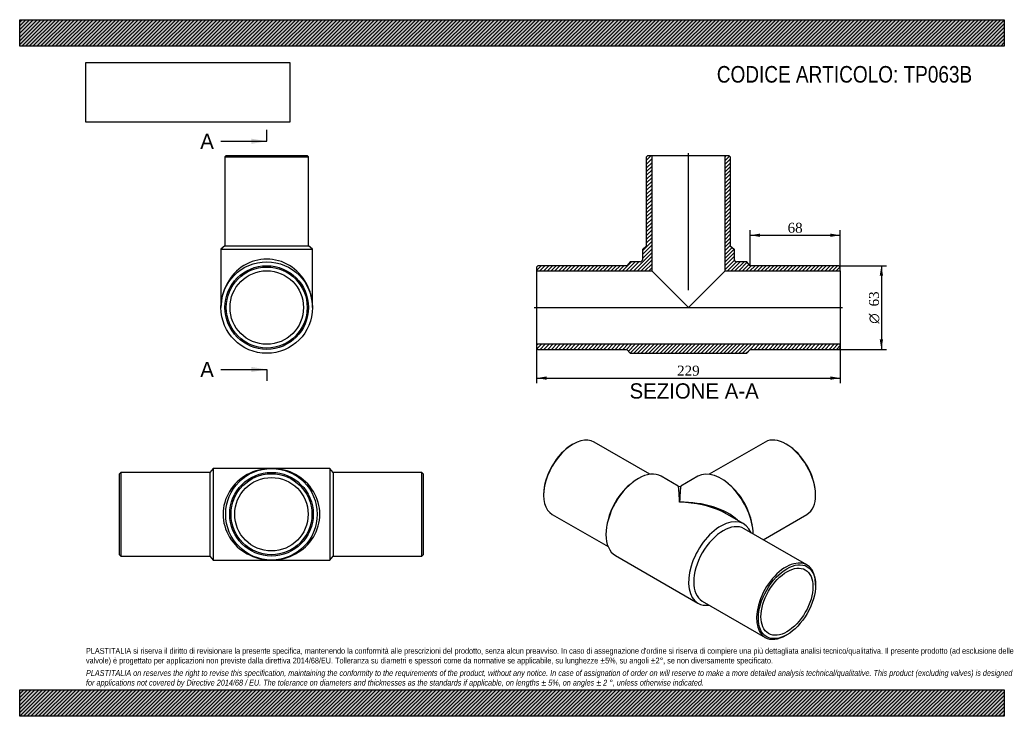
# Model space of a CAD drawing. Header units: millimetres. Extents: x 0 to 742, y 0 to 525.
import ezdxf
from ezdxf.enums import TextEntityAlignment as Align
from ezdxf.lldxf.tags import DXFTag

# ---------------------------------------------------------------- set-up
doc = ezdxf.new("R2010")
doc.units = ezdxf.units.MM
doc.header["$LTSCALE"] = 2.5
for name, color, linetype in [('Default', 7, 'Continuous'), ('DV4_Default', 7, 'Continuous'), ('TP063B', 7, 'Continuous')]:
    doc.layers.add(name, color=color, linetype=linetype)
doc.styles.add('SEACAD_Solid_Edge_ANSI', font='seans.ttf')
doc.styles.add('SEACAD_Solid_Edge_ANSI1_Symbols', font='semeca1.ttf')
doc.styles.add('SEACAD_Times_New_Roman', font='times.ttf')
tags = doc.linetypes.add('CENTER2', pattern=[28.575, 19.05, -3.175, 3.175, -3.175]).pattern_tags.tags
tags[10:11] = [DXFTag(74, 4), DXFTag(75, 0), DXFTag(340, '0'), DXFTag(46, 0.0), DXFTag(50, 0.0), DXFTag(44, 0.0), DXFTag(45, 0.0)]
tags[8:9] = [DXFTag(74, 4), DXFTag(75, 0), DXFTag(340, '0'), DXFTag(46, 0.0), DXFTag(50, 0.0), DXFTag(44, 0.0), DXFTag(45, 0.0)]
tags[6:7] = [DXFTag(74, 4), DXFTag(75, 0), DXFTag(340, '0'), DXFTag(46, 0.0), DXFTag(50, 0.0), DXFTag(44, 0.0), DXFTag(45, 0.0)]
tags[4:5] = [DXFTag(74, 4), DXFTag(75, 0), DXFTag(340, '0'), DXFTag(46, 0.0), DXFTag(50, 0.0), DXFTag(44, 0.0), DXFTag(45, 0.0)]
doc.dimstyles.new('ANSImm', dxfattribs={"dimtxt": 7.5, "dimasz": 7.5, "dimexe": 3.75, "dimexo": 0, "dimgap": 1.875, "dimtad": 1, "dimdsep": 46, "dimtxsty": 'SEACAD_Times_New_Roman', "dimblk1": '_SE_FILLED', "dimblk2": '_SE_FILLED', "dimsah": 1, "dimcen": 3.75, "dimazin": 0, "dimtfac": 0.85, "dimtdec": 3, "dimtofl": 0, "dimtmove": 0, "dimatfit": 3, "dimfxl": 1, "dimarcsym": 0})
picture_1 = doc.add_image_def('image1.jpg', size_in_pixel=(4302, 1260))

# ---------------------------------------------------------------- blocks, each defined once
blk = doc.blocks.new('SE')
at = {"layer": 'TP063B', "color": 7, "linetype": 'Continuous'}
for p, q in [((145.85, 186.79), (143.35, 183.79)), ((145.85, 186.79), (145.85, 117.79)), ((189.85, 186.79), (145.85, 186.79)), ((233.85, 186.79), (189.85, 186.79)), ((233.85, 186.79), (233.85, 117.79)), ((236.35, 183.79), (233.85, 186.79)), ((76.35, 183.79), (75.35, 182.79)), ((75.35, 121.79), (75.35, 182.79)), ((76.35, 183.79), (76.35, 120.79)), ((143.35, 183.79), (76.35, 183.79)), ((143.35, 183.79), (143.35, 120.79)), ((236.35, 183.79), (236.35, 120.79)), ((303.35, 183.79), (236.35, 183.79)), ((303.35, 120.79), (303.35, 183.79)), ((304.35, 182.79), (303.35, 183.79)), ((304.35, 182.79), (304.35, 121.79)), ((75.35, 121.79), (76.35, 120.79)), ((76.35, 120.79), (143.35, 120.79)), ((143.35, 120.79), (145.85, 117.79)), ((233.85, 117.79), (236.35, 120.79)), ((236.35, 120.79), (303.35, 120.79)), ((303.35, 120.79), (304.35, 121.79)), ((145.85, 117.79), (189.85, 117.79)), ((189.85, 117.79), (233.85, 117.79))]:
    blk.add_line(p, q, dxfattribs=at)
for radius in [34.5, 31.5, 30.5, 27.7]:
    blk.add_circle((189.85, 152.29), radius, dxfattribs=at)
for major_axis in [(36.5, 0), (-36.5, 0)]:
    blk.add_ellipse((189.85, 152.29), major_axis=major_axis, ratio=0.945205, start_param=1.570796, end_param=4.712389, dxfattribs=at)
blk = doc.blocks.new('SE1')
at = {"layer": 'TP063B', "color": 7, "linetype": 'Continuous'}
for p, q in [((417.38, 205.16), (416.68, 204.75)), ((475.24, 182.41), (433.13, 206.72)), ((562.15, 206.72), (520.04, 182.41)), ((578.6, 204.75), (577.9, 205.16)), ((496.64, 173.52), (483.78, 180.94)), ((511.5, 180.94), (498.64, 173.52)), ((461.02, 175.32), (459.73, 174.24)), ((535.55, 174.24), (534.26, 175.32)), ((395.11, 167.39), (395.11, 166.58)), ((600.17, 166.58), (600.17, 167.39)), ((401.63, 152.16), (443.74, 127.85)), ((546, 145.02), (533.14, 152.44)), ((560.64, 133.1), (593.65, 152.16)), ((443.06, 145.37), (442.76, 143.71)), ((593.65, 114.04), (546.27, 141.4)), ((552.52, 143.71), (552.22, 145.37)), ((449.28, 121.19), (511.5, 85.26)), ((600.17, 98.81), (600.17, 99.62)), ((514.77, 86.84), (562.15, 59.49)), ((577.9, 61.05), (578.6, 61.45))]:
    blk.add_line(p, q, dxfattribs=at)
blk.add_arc((497.64, 175.25), 2, 240.75109, 298.93411, dxfattribs=at)
for centre, major_axis, ratio, start_param, end_param in [((417.38, 179.44), (15.75, 27.28), 0.57735, 0, 3.141593), ((577.9, 179.44), (-15.75, 27.28), 0.57735, 3.141593, 6.283185), ((416.68, 179.85), (-15.25, -26.41), 0.57735, 3.926991, 5.497787), ((578.6, 179.85), (15.25, -26.41), 0.57735, 0.785398, 2.356194), ((466.53, 151.06), (-17.25, -29.88), 0.57735, 3.141593, 6.283185), ((528.75, 151.06), (-17.25, 29.88), 0.57735, 3.942868, 6.283185), ((464.76, 152.08), (-15.75, -27.28), 0.57735, 4.15479, 5.269988), ((497.64, 133.1), (1.01, -40.42), 0.02437, 2.341298, 3.126696), ((497.64, 133.1), (-1.01, -40.42), 0.02437, 3.156489, 3.941887), ((530.52, 152.08), (-15.75, 27.28), 0.57735, 4.15479, 5.269988), ((497.64, 133.1), (-50.2, -1.19), 0.56087, 3.645973, 4.699079), ((497.64, 133.1), (-50.2, 1.19), 0.56087, 4.033898, 4.725699), ((528.75, 115.14), (-17.25, -29.88), 0.57735, 2.721481, 6.283185), ((497.64, 133.1), (-50.2, 1.19), 0.56087, 3.9403, 4.033898), ((530.52, 114.12), (-15.75, -27.28), 0.57735, 3.141593, 6.283185), ((577.9, 86.77), (-15.75, -27.28), 0.57735, 2.356194, 6.283185), ((528.75, 115.14), (-17.25, -29.88), 0.57735, 0, 0.420111), ((577.9, 86.77), (-15.75, -27.28), 0.57735, 0, 0.785398)]:
    blk.add_ellipse(centre, major_axis=major_axis, ratio=ratio, start_param=start_param, end_param=end_param, dxfattribs=at)
for major_axis in [(15.25, 26.41), (-13.85, -23.99)]:
    blk.add_ellipse((578.6, 86.36), major_axis=major_axis, ratio=0.57735, dxfattribs=at)
blk = doc.blocks.new('SE2')
at = {"layer": 'TP063B', "color": 7, "linetype": 'Continuous'}
for p, q in [((155.8, 422.56), (154.8, 421.56)), ((154.8, 421.56), (217.8, 421.56)), ((154.8, 421.56), (154.8, 354.56)), ((155.8, 422.56), (216.8, 422.56)), ((217.8, 421.56), (216.8, 422.56)), ((217.8, 354.56), (217.8, 421.56)), ((154.8, 354.56), (151.8, 352.06)), ((151.8, 352.06), (220.8, 352.06)), ((151.8, 352.06), (151.8, 308.06)), ((154.8, 354.56), (217.8, 354.56)), ((220.8, 352.06), (217.8, 354.56)), ((220.8, 308.06), (220.8, 352.06))]:
    blk.add_line(p, q, dxfattribs=at)
for radius in [34.5, 31.5, 30.5, 27.7]:
    blk.add_circle((186.3, 308.06), radius, dxfattribs=at)
blk.add_ellipse((186.3, 308.06), major_axis=(0, -36.5), ratio=0.945205, start_param=1.570796, end_param=4.712389, dxfattribs=at)
blk = doc.blocks.new('SE4')
at = {"color": 7, "linetype": 'Continuous', "style": 'SEACAD_Solid_Edge_ANSI'}
blk.add_text('A', height=11.5, dxfattribs=at).set_placement((136.15, 439.15), align=Align.TOP_LEFT)
blk = doc.blocks.new('SE5')
at = {"color": 7, "linetype": 'Continuous', "style": 'SEACAD_Solid_Edge_ANSI'}
blk.add_text('A', height=11.5, dxfattribs=at).set_placement((136.15, 267.14), align=Align.TOP_LEFT)
blk = doc.blocks.new('SEANNOT_GROUP')
at = {"linetype": 'Continuous'}
blk.add_hatch(color=7, dxfattribs=at).paths.add_polyline_path([(174.8, 431.48), (186.3, 433.4), (174.8, 435.32)])
at = {"color": 7, "linetype": 'Continuous'}
blk.add_lwpolyline([(151.8, 433.4), (186.3, 433.4)], dxfattribs=at)
blk = doc.blocks.new('SEANNOT_GROUP1')
at = {"linetype": 'Continuous'}
blk.add_hatch(color=7, dxfattribs=at).paths.add_polyline_path([(174.8, 259.47), (186.3, 261.39), (174.8, 263.31)])
at = {"color": 7, "linetype": 'Continuous'}
blk.add_lwpolyline([(151.8, 261.39), (186.3, 261.39)], dxfattribs=at)
blk = doc.blocks.new('SE3')
at = {"layer": 'Default', "color": 7, "linetype": 'CENTER2'}
for p, q in [((186.3, 433.4), (186.3, 442.02)), ((186.3, 261.39), (186.3, 252.76))]:
    blk.add_line(p, q, dxfattribs=at)
at = {"layer": 'Default', "color": 7, "linetype": 'CENTER2', "const_width": 0.0001}
blk.add_lwpolyline([(186.3, 433.4), (186.3, 261.39)], dxfattribs=at)
at = {"layer": 'Default'}
for name in ['SE4', 'SEANNOT_GROUP', 'SE5', 'SEANNOT_GROUP1']:
    blk.add_blockref(name, (0, 0), dxfattribs=at)
blk = doc.blocks.new('SE6')
at = {"layer": 'TP063B', "linetype": 'Continuous'}
h = blk.add_hatch(dxfattribs=at)
h.set_pattern_fill('LINE', scale=0.62992, angle=45, style=0)
edge = h.paths.add_edge_path()
edge.add_line((472.79, 354.56), (469.79, 352.06))
edge.add_line((469.79, 352.06), (469.79, 344.56))
edge.add_arc((467.79, 344.56), 2, 270, 360, ccw=False)
edge.add_line((467.79, 342.56), (460.29, 342.56))
edge.add_line((460.29, 342.56), (457.79, 339.56))
edge.add_line((457.79, 339.56), (390.79, 339.56))
edge.add_line((390.79, 339.56), (389.79, 338.56))
edge.add_line((389.79, 338.56), (389.79, 335.76))
edge.add_line((389.79, 335.76), (476.59, 335.76))
edge.add_line((476.59, 335.76), (476.59, 422.56))
edge.add_line((476.59, 422.56), (473.79, 422.56))
edge.add_line((473.79, 422.56), (472.79, 421.56))
edge.add_line((472.79, 421.56), (472.79, 354.56))
h = blk.add_hatch(dxfattribs=at)
h.set_pattern_fill('LINE', scale=0.62992, angle=45, style=0)
edge = h.paths.add_edge_path()
edge.add_line((535.79, 354.56), (535.79, 421.56))
edge.add_line((535.79, 421.56), (534.79, 422.56))
edge.add_line((534.79, 422.56), (531.99, 422.56))
edge.add_line((531.99, 422.56), (531.99, 335.76))
edge.add_line((531.99, 335.76), (618.79, 335.76))
edge.add_line((618.79, 335.76), (618.79, 338.56))
edge.add_line((618.79, 338.56), (617.79, 339.56))
edge.add_line((617.79, 339.56), (550.79, 339.56))
edge.add_line((550.79, 339.56), (548.29, 342.56))
edge.add_line((548.29, 342.56), (540.79, 342.56))
edge.add_arc((540.79, 344.56), 2, 180, 270, ccw=False)
edge.add_line((538.79, 344.56), (538.79, 352.06))
edge.add_line((538.79, 352.06), (535.79, 354.56))
h = blk.add_hatch(dxfattribs=at)
h.set_pattern_fill('LINE', scale=0.62992, angle=45, style=0)
h.paths.add_polyline_path([(618.79, 277.56), (618.79, 280.36), (389.79, 280.36), (389.79, 277.56), (390.79, 276.56), (457.79, 276.56), (460.29, 273.56), (548.29, 273.56), (550.79, 276.56), (617.79, 276.56)])
at = {"layer": 'DV4_Default', "color": 7, "linetype": 'CENTER2'}
for p, q in [((504.29, 321.21), (504.29, 424.31)), ((388.04, 308.06), (620.54, 308.06))]:
    blk.add_line(p, q, dxfattribs=at)
at = {"layer": 'TP063B', "color": 7, "linetype": 'Continuous'}
for p, q in [((472.79, 421.56), (473.79, 422.56)), ((472.79, 354.56), (472.79, 421.56)), ((473.79, 422.56), (476.59, 422.56)), ((476.59, 422.56), (531.99, 422.56)), ((476.59, 422.56), (476.59, 335.76)), ((531.99, 422.56), (534.79, 422.56)), ((531.99, 335.76), (531.99, 422.56)), ((534.79, 422.56), (535.79, 421.56)), ((535.79, 421.56), (535.79, 354.56)), ((469.79, 352.06), (472.79, 354.56)), ((469.79, 344.56), (469.79, 352.06)), ((535.79, 354.56), (538.79, 352.06)), ((538.79, 352.06), (538.79, 344.56)), ((460.29, 342.56), (457.79, 339.56)), ((467.79, 342.56), (460.29, 342.56)), ((548.29, 342.56), (540.79, 342.56)), ((550.79, 339.56), (548.29, 342.56)), ((389.79, 338.56), (390.79, 339.56)), ((389.79, 338.56), (389.79, 335.76)), ((389.79, 335.76), (389.79, 280.36)), ((389.79, 335.76), (476.59, 335.76)), ((457.79, 339.56), (390.79, 339.56)), ((476.59, 335.76), (504.29, 308.06)), ((504.29, 308.06), (531.99, 335.76)), ((531.99, 335.76), (618.79, 335.76)), ((617.79, 339.56), (550.79, 339.56)), ((617.79, 339.56), (618.79, 338.56)), ((618.79, 335.76), (618.79, 338.56)), ((618.79, 335.76), (618.79, 280.36)), ((618.79, 280.36), (389.79, 280.36)), ((389.79, 280.36), (389.79, 277.56)), ((390.79, 276.56), (389.79, 277.56)), ((390.79, 276.56), (457.79, 276.56)), ((457.79, 276.56), (460.29, 273.56)), ((548.29, 273.56), (550.79, 276.56)), ((550.79, 276.56), (617.79, 276.56)), ((618.79, 277.56), (617.79, 276.56)), ((618.79, 277.56), (618.79, 280.36)), ((460.29, 273.56), (548.29, 273.56))]:
    blk.add_line(p, q, dxfattribs=at)
for centre, start, end in [((467.79, 344.56), 270, 0), ((540.79, 344.56), 180, 270)]:
    blk.add_arc(centre, 2, start, end, dxfattribs=at)
blk = doc.blocks.new('DMBLK7')
at = {"layer": 'Default', "linetype": 'Continuous'}
for points in [[(397.29, 253.62), (397.29, 256.12), (389.79, 254.87)], [(611.29, 253.62), (618.79, 254.87), (611.29, 256.12)]]:
    blk.add_hatch(color=7, dxfattribs=at).paths.add_polyline_path(points)
at = {"layer": 'Default', "color": 7, "linetype": 'Continuous'}
for p, q in [((389.79, 280.36), (389.79, 251.12)), ((618.79, 280.36), (618.79, 251.12)), ((389.79, 254.87), (618.79, 254.87))]:
    blk.add_line(p, q, dxfattribs=at)
at = {"layer": 'Default', "color": 7, "linetype": 'Continuous', "style": 'SEACAD_Times_New_Roman'}
blk.add_text('229', height=7.5, dxfattribs=at).set_placement((495.76, 264.25), align=Align.TOP_LEFT)
blk = doc.blocks.new('_SE_FILLED')
at = {"color": 0}
blk.add_line((0, 0), (-1, 0), dxfattribs=at)
blk.add_solid([(0, 0), (-1, -0.1665), (-1, 0.1665), (0, 0)], dxfattribs=at)
blk = doc.blocks.new('DMBLK8')
at = {"layer": 'Default', "linetype": 'Continuous'}
for points in [[(558.29, 363.8), (550.79, 362.55), (558.29, 361.3)], [(611.29, 363.8), (611.29, 361.3), (618.79, 362.55)]]:
    blk.add_hatch(color=7, dxfattribs=at).paths.add_polyline_path(points)
at = {"layer": 'Default', "color": 7, "linetype": 'Continuous'}
for p, q in [((550.79, 339.56), (550.79, 366.3)), ((618.79, 337.16), (618.79, 366.3)), ((550.79, 362.55), (618.79, 362.55))]:
    blk.add_line(p, q, dxfattribs=at)
at = {"layer": 'Default', "color": 7, "linetype": 'Continuous', "style": 'SEACAD_Times_New_Roman'}
blk.add_text('68', height=7.5, dxfattribs=at).set_placement((579.1, 371.93), align=Align.TOP_LEFT)
blk = doc.blocks.new('GDimGGroup')
at = {"layer": 'Default', "linetype": 'Continuous'}
for points in [[(651.06, 332.06), (649.81, 339.56), (648.56, 332.06)], [(651.06, 284.06), (648.56, 284.06), (649.81, 276.56)]]:
    blk.add_hatch(color=7, dxfattribs=at).paths.add_polyline_path(points)
at = {"layer": 'Default', "color": 7, "linetype": 'Continuous'}
for p, q in [((617.79, 339.56), (653.56, 339.56)), ((649.81, 339.56), (649.81, 276.56)), ((617.79, 276.56), (653.56, 276.56))]:
    blk.add_line(p, q, dxfattribs=at)
for s, style, p in [('63', 'SEACAD_Times_New_Roman', (640.43, 308.9)), ('O', 'SEACAD_Solid_Edge_ANSI1_Symbols', (640.43, 295.85))]:
    blk.add_text(s, height=7.5, rotation=90, dxfattribs=dict(at, style=style)).set_placement(p, align=Align.TOP_LEFT)

msp = doc.modelspace()

# ---------------------------------------------------------------- hatches: boundary and pattern name
at = {"layer": 'Default', "linetype": 'Continuous'}
h = msp.add_hatch(dxfattribs=at)
h.set_pattern_fill('LINE', scale=0.62992, angle=45, style=0)
h.paths.add_polyline_path([(742.5, 505), (742.5, 525), (0, 525), (0, 505)])
for points in [[(742.5, 505), (742.5, 525), (0, 525), (0, 505)], [(742.5, 0), (742.5, 20), (0, 20), (0, 0)]]:
    msp.add_hatch(color=7, dxfattribs=at).paths.add_polyline_path(points)
h = msp.add_hatch(dxfattribs=at)
h.set_pattern_fill('LINE', scale=0.62992, angle=45, style=0)
h.paths.add_polyline_path([(742.5, 0), (742.5, 20), (0, 20), (0, 0)])

# ---------------------------------------------------------------- linework, layer by layer
at = {"layer": 'Default', "color": 7, "linetype": 'Continuous'}
for p, q in [((0, 525), (742.5, 525)), ((0, 505), (0, 525)), ((742.5, 525), (742.5, 505)), ((742.5, 505), (0, 505)), ((0, 20), (742.5, 20)), ((0, 0), (0, 20)), ((742.5, 20), (742.5, 0)), ((742.5, 0), (0, 0))]:
    msp.add_line(p, q, dxfattribs=at)

# ---------------------------------------------------------------- block references
at = {"layer": 'Default'}
for name in ['SE3', 'SE6', 'SE2', 'GDimGGroup', 'SE1', 'SE']:
    msp.add_blockref(name, (0, 0), dxfattribs=at)

# ---------------------------------------------------------------- texts
at = {"layer": 'Default', "color": 7, "linetype": 'Continuous', "style": 'SEACAD_Solid_Edge_ANSI'}
msp.add_text('SEZIONE A-A', height=11.5, dxfattribs=at).set_placement((459.89, 250.955), align=Align.TOP_LEFT)
at = {"layer": 'Default', "attachment_point": 1}
for s, insert, char_height, width in [('{\\fArial Narrow|b0||i0||c0|p34;\\C7;\\H12.5;\\W1.;CODICE ARTICOLO: TP063B}', (525.715, 490.084), 12.5, 207.67446), ("{\\fArial Narrow|b0||i0||c0|p34;\\C7;\\H4.375;\\W1.;PLASTITALIA si riserva il diritto di revisionare la presente specifica, mantenendo la conformità alle prescrizioni del prodotto, senza alcun preavviso. In caso di assegnazione d'ordine si riserva di compiere una più dettagliata analisi tecnico/qualitativa. Il presente prodotto (ad esclusione delle \\P}{\\fArial Narrow|b0||i0||c0|p34;\\C7;\\H4.375;\\W1.;valvole) è progettato per applicazioni non previste dalla direttiva 2014/68/EU. Tolleranza su diametri e spessori come da normative se applicabile, su lunghezze ±5%, su angoli ±2°, se non diversamente specificato.\\P}{\\fArial Narrow|b0||i0||c0|p34;\\C7;\\H1.25;\\W1.;   \\P}{\\fArial Narrow|b0||i1||c0|p34;\\C7;\\H4.375;\\W1.;PLASTITALIA on reserves the right to revise this specification, maintaining the conformity to the requirements of the product, without any notice. In case of assignation of order on will reserve to make a more detailed analysis technical/qualitative. This product (excluding valves) is designed \\P}{\\fArial Narrow|b0||i1||c0|p34;\\C7;\\H4.375;\\W1.;for applications not covered by Directive 2014/68 / EU. The tolerance on diameters and thicknesses as the standards if applicable, on lengths ± 5%, on angles ± 2 °, unless otherwise indicated.\\P}", (50, 51.506), 4.375, 642.5)]:
    msp.add_mtext(s, dxfattribs=dict(at, insert=insert, char_height=char_height, width=width))

# ---------------------------------------------------------------- dimensions: what is measured, and where the dimension line sits
at = {"layer": 'Default', "color": 7, "linetype": 'Continuous'}
dim = msp.add_linear_dim(base=(618.79, 362.553), p1=(550.79, 339.562), p2=(618.79, 337.162), text='\\A1;<>', dimstyle='ANSImm', dxfattribs=at)
dim.commit()
dim.dimension.update_dxf_attribs({"geometry": 'DMBLK8', "text_midpoint": (584.79, 362.553), "dimtype": 160})
dim = msp.add_linear_dim(base=(389.79, 254.875), p1=(389.79, 280.362), p2=(618.79, 280.362), angle=0, text='\\A1;<>', dimstyle='ANSImm', dxfattribs=at)
dim.commit()
dim.dimension.update_dxf_attribs({"geometry": 'DMBLK7', "text_midpoint": (504.29, 254.875), "dimtype": 161})

# ---------------------------------------------------------------- pictures from other files: only their frames are drawn
image = msp.add_image(picture_1, insert=(50, 447.758), size_in_units=(153.643, 45))
image.dxf.flags = 7

doc.saveas('drawing.dxf')
